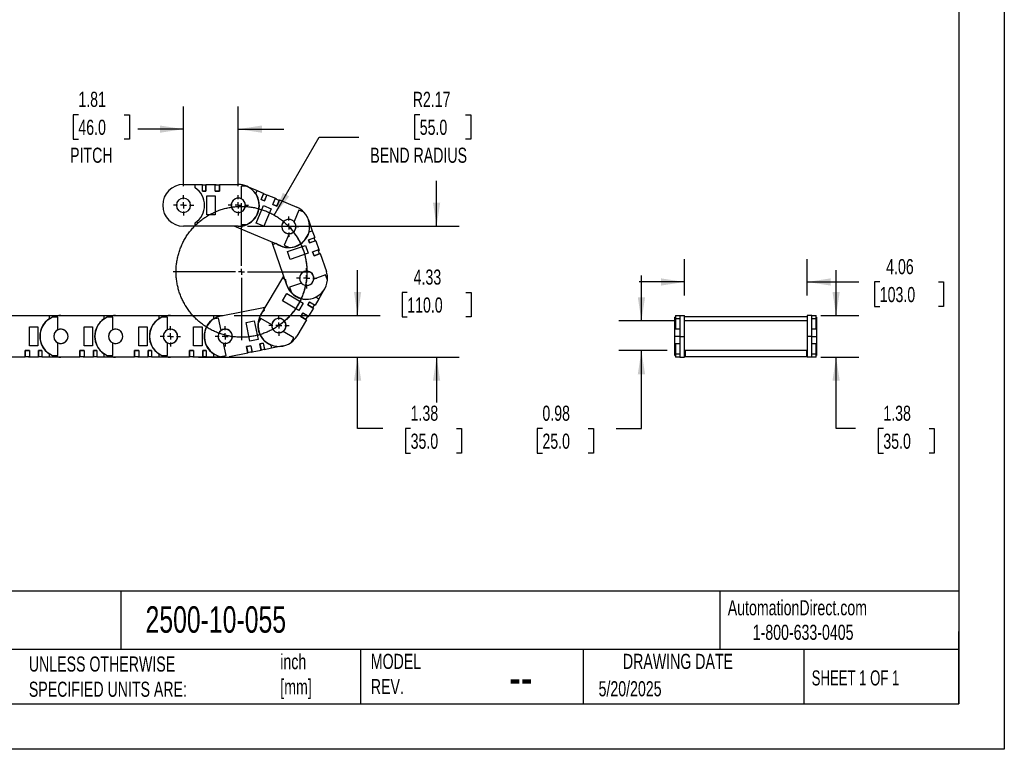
# Model space of a CAD drawing. Header units: inches. Extents: x 0 to 66, y 0 to 51.
# Tile 2 of 6: x 33.4 to 66, y 0 to 24.1. Entities that reach past the tile are written whole.
import ezdxf

# ---------------------------------------------------------------- set-up
doc = ezdxf.new("R2010")
doc.units = ezdxf.units.IN
doc.header["$LTSCALE"] = 6
doc.header["$MEASUREMENT"] = 0
doc.linetypes.add('CENTERX2', pattern=[0.8, 0.5, -0.1, 0.1, -0.1])
doc.layers.add('CENTER', color=40, linetype='CENTERX2')
doc.layers.add('DIMENSIONS', color=140, linetype='Continuous', lineweight=25)
doc.layers.add('TEXT', color=140, linetype='Continuous', lineweight=25)
doc.styles.add('SLDTEXTSTYLE0', font='TXT', dxfattribs={"width": 0.7})
doc.styles.add('SLDTEXTSTYLE1', font='TXT', dxfattribs={"width": 0.65})
doc.dimstyles.new('SLDDIMSTYLE0', dxfattribs={"dimtxt": 0.509766, "dimasz": 0.78, "dimexe": 0, "dimexo": 0.0625, "dimgap": 0.127441, "dimtad": 0, "dimtih": 1, "dimtoh": 1, "dimrnd": 1e-09, "dimzin": 12, "dimdsep": 46, "dimtxsty": 'SLDTEXTSTYLE0', "dimsah": 1, "dimcen": 0, "dimadec": 0, "dimazin": 3, "dimtfac": 1, "dimtofl": 0, "dimtmove": 0, "dimatfit": 3, "dimfxl": 0, "dimfrac": 2, "dimtolj": 1, "dimtzin": 12, "dimarcsym": 0})
doc.dimstyles.new('SLDDIMSTYLE1', dxfattribs={"dimtxt": 0.509766, "dimasz": 0.78, "dimexe": 0, "dimexo": 0.0625, "dimgap": 0.127441, "dimtad": 0, "dimtih": 1, "dimtoh": 1, "dimrnd": 1e-09, "dimzin": 12, "dimdsep": 46, "dimtxsty": 'SLDTEXTSTYLE0', "dimsah": 1, "dimcen": 0.09, "dimadec": 0, "dimazin": 3, "dimtfac": 1, "dimtmove": 0, "dimatfit": 0, "dimfxl": 0, "dimfrac": 2, "dimtolj": 1, "dimtzin": 12, "dimarcsym": 0})
doc.dimstyles.new('SLDDIMSTYLE2', dxfattribs={"dimtxt": 0.509766, "dimasz": 0.78, "dimexe": 0, "dimexo": 0.0625, "dimgap": 0.127441, "dimtad": 0, "dimtih": 1, "dimtoh": 1, "dimrnd": 1e-09, "dimdsep": 46, "dimtxsty": 'SLDTEXTSTYLE0', "dimsah": 1, "dimcen": 0.09, "dimadec": 0, "dimazin": 2, "dimtfac": 1, "dimtmove": 0, "dimatfit": 0, "dimfxl": 0, "dimfrac": 2, "dimtolj": 1, "dimtzin": 12, "dimarcsym": 0})

# ---------------------------------------------------------------- blocks, each defined once
blk = doc.blocks.new('SW_BROKEN_VIEW_0')
at = {"color": 0}
for points, knots in [([(42.85, 16.42), (42.801, 16.564), (42.741, 16.705), (42.671, 16.841), (42.592, 16.972), (42.504, 17.097), (42.407, 17.215), (42.302, 17.326), (42.19, 17.43), (42.071, 17.525), (41.945, 17.612), (41.813, 17.689), (41.676, 17.758), (41.535, 17.816), (41.39, 17.864), (41.242, 17.902), (41.092, 17.929), (40.94, 17.946), (40.787, 17.952), (40.634, 17.947), (40.482, 17.931), (40.332, 17.905), (40.183, 17.868), (40.038, 17.821), (39.896, 17.764), (39.759, 17.696), (39.627, 17.62), (39.5, 17.534), (39.38, 17.439), (39.267, 17.336), (39.162, 17.226), (39.064, 17.108), (38.975, 16.984), (38.895, 16.853), (38.825, 16.718), (38.764, 16.578), (38.713, 16.434), (38.673, 16.286), (38.643, 16.136), (38.623, 15.985), (38.615, 15.832), (38.617, 15.679), (38.63, 15.527), (38.654, 15.376), (38.688, 15.227), (38.733, 15.081), (38.787, 14.938), (38.852, 14.8), (38.927, 14.666), (39.01, 14.538), (39.103, 14.417), (39.204, 14.302), (39.312, 14.194), (39.428, 14.095), (39.551, 14.004), (39.68, 13.921), (39.814, 13.848), (39.953, 13.785), (40.096, 13.732), (40.243, 13.689), (40.392, 13.656), (40.544, 13.634), (40.696, 13.623), (40.849, 13.622), (41.001, 13.633), (41.153, 13.654), (41.302, 13.685), (41.449, 13.727), (41.593, 13.78), (41.732, 13.842), (41.867, 13.914), (41.996, 13.996), (42.12, 14.086), (42.236, 14.185), (42.346, 14.291), (42.447, 14.406), (42.541, 14.527), (42.625, 14.654), (42.7, 14.787), (42.766, 14.925), (42.822, 15.067), (42.868, 15.213), (42.903, 15.362), (42.928, 15.513), (42.942, 15.665), (42.945, 15.818), (42.937, 15.97), (42.919, 16.122), (42.89, 16.272), (42.85, 16.42), (42.864, 16.371), (42.85, 16.42)], [0, 0, 0, 0, 0.0112354, 0.0224713, 0.0337073, 0.0449432, 0.0561792, 0.0674152, 0.0786511, 0.0898871, 0.1011231, 0.112359, 0.123595, 0.1348309, 0.1460669, 0.1573028, 0.1685389, 0.1797747, 0.1910107, 0.2022467, 0.2134826, 0.2247186, 0.2359546, 0.2471905, 0.2584265, 0.2696625, 0.2808984, 0.2921344, 0.3033704, 0.3146063, 0.3258423, 0.3370783, 0.3483142, 0.3595502, 0.3707861, 0.3820221, 0.3932581, 0.404494, 0.41573, 0.4269659, 0.4382019, 0.4494379, 0.4606738, 0.4719098, 0.4831458, 0.4943817, 0.5056177, 0.5168537, 0.5280896, 0.5393256, 0.5505615, 0.5617975, 0.5730334, 0.5842694, 0.5955054, 0.6067413, 0.6179773, 0.6292133, 0.6404492, 0.6516852, 0.6629211, 0.6741571, 0.6853931, 0.696629, 0.707865, 0.719101, 0.7303369, 0.7415729, 0.7528088, 0.7640448, 0.7752807, 0.7865167, 0.7977527, 0.8089887, 0.8202246, 0.8314606, 0.8426965, 0.8539325, 0.8651685, 0.8764044, 0.8876404, 0.8988763, 0.9101123, 0.9213483, 0.9325842, 0.9438202, 0.9550561, 0.9662921, 0.9775281, 0.988764, 1, 1, 1, 1]), ([(42.344, 17.283), (42.448, 17.167), (42.543, 17.044), (42.629, 16.914), (42.705, 16.778), (42.771, 16.637), (42.827, 16.492), (42.872, 16.343), (42.907, 16.191), (42.93, 16.037), (42.943, 15.882), (42.944, 15.727), (42.934, 15.571), (42.913, 15.417), (42.881, 15.265), (42.838, 15.115), (42.785, 14.969), (42.721, 14.827), (42.647, 14.69), (42.563, 14.559), (42.47, 14.434), (42.369, 14.316), (42.259, 14.205), (42.141, 14.103), (42.017, 14.01), (42.059, 14.04), (42.017, 14.01)], [0, 0, 0, 0, 0.041668, 0.083335, 0.125001, 0.166668, 0.208334, 0.250001, 0.291668, 0.333334, 0.375001, 0.416667, 0.458334, 0.500001, 0.541667, 0.583334, 0.625, 0.666667, 0.708334, 0.75, 0.791667, 0.833334, 0.875, 0.916667, 0.958333, 1, 1, 1, 1])]:
    blk.add_open_spline(points, degree=3, knots=knots, dxfattribs=at)
blk = doc.blocks.new('_D')
at = {"layer": 'DIMENSIONS'}
for p, q in [((46.673, 20.979), (46.501, 20.979)), ((46.501, 20.979), (46.501, 20.169)), ((48.187, 20.979), (48.359, 20.979)), ((48.359, 20.979), (48.359, 20.169)), ((41.862, 17.662), (43.35, 20.239)), ((43.35, 20.239), (44.663, 20.239)), ((46.501, 20.169), (46.673, 20.169)), ((48.359, 20.169), (48.187, 20.169))]:
    blk.add_line(p, q, dxfattribs=at)
blk.add_solid([(41.862, 17.662), (42.356, 18.277), (42.148, 18.397)], dxfattribs=at)
at = {"layer": 'DIMENSIONS', "char_height": 0.5, "attachment_point": 1, "style": 'SLDTEXTSTYLE0'}
for s, insert in [('R2.17', (46.441, 21.738)), ('55.0', (46.673, 20.814)), ('BEND RADIUS', (45.038, 19.89))]:
    blk.add_mtext(s, dxfattribs=dict(at, insert=insert))
blk = doc.blocks.new('_D_1')
at = {"layer": 'DIMENSIONS'}
for p, q in [((38.863, 18.62), (38.863, 21.253)), ((40.674, 18.621), (40.674, 21.253)), ((35.386, 20.979), (35.215, 20.979)), ((35.215, 20.979), (35.215, 20.169)), ((36.901, 20.979), (37.072, 20.979)), ((37.072, 20.979), (37.072, 20.169)), ((38.863, 20.503), (37.357, 20.503)), ((40.674, 20.503), (42.174, 20.503)), ((35.215, 20.169), (35.386, 20.169)), ((37.072, 20.169), (36.901, 20.169))]:
    blk.add_line(p, q, dxfattribs=at)
for points in [[(38.863, 20.503), (38.083, 20.623), (38.083, 20.383)], [(40.674, 20.503), (41.454, 20.383), (41.454, 20.623)]]:
    blk.add_solid(points, dxfattribs=at)
at = {"layer": 'DIMENSIONS', "char_height": 0.5, "attachment_point": 1, "style": 'SLDTEXTSTYLE0'}
for s, insert in [('1.81', (35.386, 21.738)), ('46.0', (35.386, 20.814)), ('PITCH', (35.113, 19.89))]:
    blk.add_mtext(s, dxfattribs=dict(at, insert=insert))
blk = doc.blocks.new('_D_2')
at = {"layer": 'DIMENSIONS'}
for p, q in [((47.23, 17.295), (47.23, 18.795)), ((40.974, 17.295), (47.98, 17.295)), ((46.26, 15.103), (46.089, 15.103)), ((46.089, 15.103), (46.089, 14.293)), ((48.199, 15.103), (48.37, 15.103)), ((48.37, 15.103), (48.37, 14.293)), ((46.089, 14.293), (46.26, 14.293)), ((48.37, 14.293), (48.199, 14.293)), ((39.356, 12.964), (47.98, 12.964)), ((47.23, 12.964), (47.23, 11.464))]:
    blk.add_line(p, q, dxfattribs=at)
for points in [[(47.23, 17.295), (47.35, 18.075), (47.11, 18.075)], [(47.23, 12.964), (47.11, 12.184), (47.35, 12.184)]]:
    blk.add_solid(points, dxfattribs=at)
at = {"layer": 'DIMENSIONS', "char_height": 0.5, "attachment_point": 1, "style": 'SLDTEXTSTYLE0'}
for s, insert in [('4.33', (46.472, 15.862)), ('110.0', (46.26, 14.938))]:
    blk.add_mtext(s, dxfattribs=dict(at, insert=insert))
blk = doc.blocks.new('_D_3')
at = {"layer": 'DIMENSIONS'}
for p, q in [((44.618, 14.342), (44.618, 15.842)), ((40.541, 14.342), (45.368, 14.342)), ((39.356, 12.964), (45.368, 12.964)), ((44.618, 10.602), (44.618, 12.964)), ((45.453, 10.602), (44.618, 10.602)), ((46.372, 10.602), (46.201, 10.602)), ((46.201, 10.602), (46.201, 9.792)), ((47.887, 10.602), (48.058, 10.602)), ((48.058, 10.602), (48.058, 9.792)), ((46.201, 9.792), (46.372, 9.792)), ((48.058, 9.792), (47.887, 9.792))]:
    blk.add_line(p, q, dxfattribs=at)
for points in [[(44.618, 14.342), (44.738, 15.122), (44.498, 15.122)], [(44.618, 12.964), (44.498, 12.184), (44.738, 12.184)]]:
    blk.add_solid(points, dxfattribs=at)
at = {"layer": 'DIMENSIONS', "char_height": 0.5, "attachment_point": 1, "style": 'SLDTEXTSTYLE0'}
for s, insert in [('1.38', (46.372, 11.361)), ('35.0', (46.372, 10.437))]:
    blk.add_mtext(s, dxfattribs=dict(at, insert=insert))
blk = doc.blocks.new('SW_CENTERMARKSYMBOL_0')
at = {"layer": 'CENTER', "color": 0}
for p, q in [((0, 0.2), (0, 0.336)), ((-0.2, 0), (-0.336, 0)), ((0, 0), (-0.1, 0)), ((0, 0), (0, 0.1)), ((0, 0), (0, -0.1)), ((0, 0), (0.1, 0)), ((0.2, 0), (0.336, 0)), ((0, -0.2), (0, -0.336))]:
    blk.add_line(p, q, dxfattribs=at)
blk = doc.blocks.new('SW_CENTERMARKSYMBOL_1')
at = {"layer": 'CENTER', "color": 0}
for p, q in [((0, 0.2), (0, 0.337)), ((-0.2, 0), (-0.337, 0)), ((0, 0), (-0.1, 0)), ((0, 0), (0, 0.1)), ((0, 0), (0, -0.1)), ((0, 0), (0.1, 0)), ((0.2, 0), (0.337, 0)), ((0, -0.2), (0, -0.337))]:
    blk.add_line(p, q, dxfattribs=at)
blk = doc.blocks.new('SW_CENTERMARKSYMBOL_2')
at = {"layer": 'CENTER', "color": 0}
for p, q in [((0, 0.2), (0, 0.336)), ((-0.2, 0), (-0.336, 0)), ((0, 0), (-0.1, 0)), ((0, 0), (0, 0.1)), ((0, 0), (0, -0.1)), ((0, 0), (0.1, 0)), ((0.2, 0), (0.336, 0)), ((0, -0.2), (0, -0.336))]:
    blk.add_line(p, q, dxfattribs=at)
blk = doc.blocks.new('SW_CENTERMARKSYMBOL_3')
at = {"layer": 'CENTER', "color": 0}
for p, q in [((0, 0.2), (0, 0.337)), ((-0.2, 0), (-0.337, 0)), ((0, 0), (-0.1, 0)), ((0, 0), (0, 0.1)), ((0, 0), (0, -0.1)), ((0, 0), (0.1, 0)), ((0.2, 0), (0.337, 0)), ((0, -0.2), (0, -0.337))]:
    blk.add_line(p, q, dxfattribs=at)
blk = doc.blocks.new('SW_CENTERMARKSYMBOL_4')
at = {"layer": 'CENTER', "color": 0}
for p, q in [((0, 0.2), (0, 0.336)), ((-0.2, 0), (-0.336, 0)), ((0, 0), (-0.1, 0)), ((0, 0), (0, 0.1)), ((0, 0), (0, -0.1)), ((0, 0), (0.1, 0)), ((0.2, 0), (0.336, 0)), ((0, -0.2), (0, -0.336))]:
    blk.add_line(p, q, dxfattribs=at)
blk = doc.blocks.new('SW_CENTERMARKSYMBOL_5')
at = {"layer": 'CENTER', "color": 0}
for p, q in [((0, 0.2), (0, 0.336)), ((-0.2, 0), (-0.336, 0)), ((0, 0), (-0.1, 0)), ((0, 0), (0, 0.1)), ((0, 0), (0, -0.1)), ((0, 0), (0.1, 0)), ((0.2, 0), (0.336, 0)), ((0, -0.2), (0, -0.336))]:
    blk.add_line(p, q, dxfattribs=at)
blk = doc.blocks.new('SW_CENTERMARKSYMBOL_6')
at = {"layer": 'CENTER', "color": 0}
for p, q in [((0, 0.2), (0, 0.336)), ((-0.2, 0), (-0.336, 0)), ((0, 0), (-0.1, 0)), ((0, 0), (0, 0.1)), ((0, 0), (0, -0.1)), ((0, 0), (0.1, 0)), ((0.2, 0), (0.336, 0)), ((0, -0.2), (0, -0.336))]:
    blk.add_line(p, q, dxfattribs=at)
blk = doc.blocks.new('SW_CENTERMARKSYMBOL_7')
at = {"layer": 'CENTER', "color": 0}
for p, q in [((0, 0.2), (0, 2.265)), ((-0.2, 0), (-2.265, 0)), ((0, 0), (-0.1, 0)), ((0, 0), (0, 0.1)), ((0, 0), (0, -0.1)), ((0, 0), (0.1, 0)), ((0.2, 0), (2.265, 0)), ((0, -0.2), (0, -2.265))]:
    blk.add_line(p, q, dxfattribs=at)
blk = doc.blocks.new('_D_5')
at = {"layer": 'DIMENSIONS'}
for p, q in [((54.003, 14.165), (54.003, 15.665)), ((55.126, 14.165), (53.253, 14.165)), ((54.85, 13.181), (53.253, 13.181)), ((54.003, 10.602), (54.003, 13.181)), ((50.729, 10.602), (50.558, 10.602)), ((50.558, 10.602), (50.558, 9.792)), ((52.244, 10.602), (52.415, 10.602)), ((52.415, 10.602), (52.415, 9.792)), ((53.163, 10.602), (54.003, 10.602)), ((50.558, 9.792), (50.729, 9.792)), ((52.415, 9.792), (52.244, 9.792))]:
    blk.add_line(p, q, dxfattribs=at)
for points in [[(54.003, 14.165), (54.123, 14.945), (53.883, 14.945)], [(54.003, 13.181), (53.883, 12.401), (54.123, 12.401)]]:
    blk.add_solid(points, dxfattribs=at)
at = {"layer": 'DIMENSIONS', "char_height": 0.5, "attachment_point": 1, "style": 'SLDTEXTSTYLE0'}
for s, insert in [('0.98', (50.729, 11.361)), ('25.0', (50.729, 10.437))]:
    blk.add_mtext(s, dxfattribs=dict(at, insert=insert))
blk = doc.blocks.new('_D_6')
at = {"layer": 'DIMENSIONS'}
for p, q in [((55.426, 15.006), (55.426, 16.2)), ((59.481, 15.006), (59.481, 16.2)), ((55.426, 15.45), (53.926, 15.45)), ((59.481, 15.45), (61.192, 15.45)), ((61.882, 15.45), (61.711, 15.45)), ((61.711, 15.45), (61.711, 14.639)), ((63.821, 15.45), (63.992, 15.45)), ((63.992, 15.45), (63.992, 14.639)), ((61.711, 14.639), (61.882, 14.639)), ((63.992, 14.639), (63.821, 14.639))]:
    blk.add_line(p, q, dxfattribs=at)
for points in [[(55.426, 15.45), (54.646, 15.57), (54.646, 15.33)], [(59.481, 15.45), (60.261, 15.33), (60.261, 15.57)]]:
    blk.add_solid(points, dxfattribs=at)
at = {"layer": 'DIMENSIONS', "char_height": 0.5, "attachment_point": 1, "style": 'SLDTEXTSTYLE0'}
for s, insert in [('4.06', (62.094, 16.208)), ('103.0', (61.882, 15.284))]:
    blk.add_mtext(s, dxfattribs=dict(at, insert=insert))
blk = doc.blocks.new('_D_7')
at = {"layer": 'DIMENSIONS'}
for p, q in [((60.439, 14.342), (60.439, 15.842)), ((59.939, 14.342), (61.189, 14.342)), ((59.939, 12.964), (61.189, 12.964)), ((60.439, 10.602), (60.439, 12.964)), ((61.082, 10.602), (60.439, 10.602)), ((62.001, 10.602), (61.83, 10.602)), ((61.83, 10.602), (61.83, 9.792)), ((63.516, 10.602), (63.687, 10.602)), ((63.687, 10.602), (63.687, 9.792)), ((61.83, 9.792), (62.001, 9.792)), ((63.687, 9.792), (63.516, 9.792))]:
    blk.add_line(p, q, dxfattribs=at)
for points in [[(60.439, 14.342), (60.559, 15.122), (60.319, 15.122)], [(60.439, 12.964), (60.319, 12.184), (60.559, 12.184)]]:
    blk.add_solid(points, dxfattribs=at)
at = {"layer": 'DIMENSIONS', "char_height": 0.5, "attachment_point": 1, "style": 'SLDTEXTSTYLE0'}
for s, insert in [('1.38', (62.001, 11.361)), ('35.0', (62.001, 10.437))]:
    blk.add_mtext(s, dxfattribs=dict(at, insert=insert))

msp = doc.modelspace()

# ---------------------------------------------------------------- linework, layer by layer
at = {"color": 7, "linetype": 'Continuous'}
for p, q in [((66.001, 51.001), (66.001, 0.001)), ((66.001, 0.001), (0.001, 0.001))]:
    msp.add_line(p, q, dxfattribs=at)
for p, q in [((38.863, 18.673), (39.249, 18.673)), ((39.249, 18.564), (39.249, 18.673)), ((39.249, 18.673), (39.489, 18.673)), ((39.489, 18.457), (39.489, 18.673)), ((39.489, 18.457), (39.489, 18.653)), ((39.6, 18.653), (39.489, 18.653)), ((39.489, 18.653), (39.489, 18.653)), ((39.6, 18.673), (39.907, 18.673)), ((39.6, 18.673), (39.6, 18.457)), ((39.6, 18.457), (39.6, 18.653)), ((39.6, 18.653), (39.6, 18.653)), ((39.907, 18.673), (39.938, 18.673)), ((39.907, 18.457), (39.907, 18.673)), ((39.907, 18.457), (39.907, 18.653)), ((40.048, 18.653), (39.907, 18.653)), ((39.907, 18.653), (39.907, 18.653)), ((39.938, 18.653), (39.938, 18.673)), ((40.048, 18.673), (40.048, 18.457)), ((40.048, 18.673), (40.674, 18.673)), ((40.048, 18.457), (40.048, 18.653)), ((40.048, 18.653), (40.048, 18.653)), ((40.954, 18.614), (40.773, 18.614)), ((40.773, 18.614), (40.773, 18.199)), ((40.941, 18.619), (41.297, 18.47)), ((39.6, 18.457), (39.489, 18.457)), ((39.489, 18.457), (39.6, 18.457)), ((39.489, 18.457), (39.489, 18.457)), ((39.6, 18.457), (39.6, 18.457)), ((39.631, 18.299), (39.907, 18.299)), ((39.631, 17.669), (39.631, 18.299)), ((40.048, 18.457), (39.907, 18.457)), ((39.907, 18.457), (40.048, 18.457)), ((39.907, 18.457), (39.907, 18.457)), ((39.907, 18.299), (39.907, 17.669)), ((39.938, 18.457), (39.938, 18.457)), ((40.048, 18.457), (40.048, 18.457)), ((41.255, 18.37), (41.297, 18.47)), ((41.297, 18.47), (41.518, 18.377)), ((41.434, 18.178), (41.518, 18.377)), ((41.434, 18.178), (41.511, 18.359)), ((41.612, 18.316), (41.511, 18.359)), ((41.511, 18.359), (41.511, 18.359)), ((41.62, 18.335), (41.536, 18.135)), ((41.536, 18.135), (41.612, 18.316)), ((41.612, 18.316), (41.612, 18.316)), ((41.62, 18.335), (41.903, 18.216)), ((41.26, 17.397), (41.504, 17.978)), ((41.536, 18.135), (41.434, 18.178)), ((41.434, 18.178), (41.536, 18.135)), ((41.434, 18.178), (41.434, 18.178)), ((41.504, 17.978), (41.758, 17.871)), ((41.536, 18.135), (41.536, 18.135)), ((41.819, 18.016), (41.903, 18.216)), ((41.819, 18.016), (41.895, 18.198)), ((41.95, 17.961), (41.819, 18.016)), ((41.819, 18.016), (41.95, 17.961)), ((41.819, 18.016), (41.819, 18.016)), ((41.848, 18.004), (41.848, 18.004)), ((42.026, 18.143), (41.895, 18.198)), ((41.895, 18.198), (41.895, 18.198)), ((41.903, 18.216), (41.932, 18.204)), ((41.924, 18.185), (41.932, 18.204)), ((42.034, 18.161), (41.95, 17.961)), ((41.95, 17.961), (42.026, 18.143)), ((41.95, 17.961), (41.95, 17.961)), ((42.026, 18.143), (42.026, 18.143)), ((42.034, 18.161), (42.611, 17.919)), ((39.907, 17.669), (39.631, 17.669)), ((40.773, 17.769), (40.773, 17.354)), ((41.758, 17.871), (41.515, 17.29)), ((42.679, 17.826), (42.518, 17.444)), ((42.845, 17.756), (42.679, 17.826)), ((39.249, 17.295), (38.863, 17.295)), ((39.249, 17.295), (39.249, 17.404)), ((40.674, 17.295), (39.249, 17.295)), ((40.764, 17.2), (40.536, 17.295)), ((40.764, 17.2), (40.806, 17.3)), ((40.773, 17.354), (40.954, 17.354)), ((41.515, 17.29), (41.26, 17.397)), ((42.996, 17.508), (43.121, 17.143)), ((42.078, 16.648), (40.764, 17.2)), ((42.352, 17.047), (42.191, 16.664)), ((43.019, 17.108), (43.121, 17.143)), ((43.121, 17.143), (43.2, 16.916)), ((41.819, 16.694), (41.793, 16.767)), ((41.819, 16.694), (41.921, 16.73)), ((42.283, 15.347), (41.819, 16.694)), ((42.191, 16.664), (42.358, 16.595)), ((42.297, 16.455), (42.892, 16.66)), ((42.892, 16.66), (42.982, 16.4)), ((42.995, 16.845), (43.2, 16.916)), ((42.995, 16.845), (43.181, 16.91)), ((43.031, 16.741), (42.995, 16.845)), ((42.995, 16.845), (43.031, 16.741)), ((42.995, 16.845), (42.995, 16.845)), ((43.236, 16.812), (43.031, 16.741)), ((43.031, 16.741), (43.217, 16.805)), ((43.031, 16.741), (43.031, 16.741)), ((43.217, 16.805), (43.181, 16.91)), ((43.181, 16.91), (43.181, 16.91)), ((43.217, 16.805), (43.217, 16.805)), ((43.236, 16.812), (43.336, 16.521)), ((42.386, 16.194), (42.297, 16.455)), ((42.982, 16.4), (42.386, 16.194)), ((43.131, 16.451), (43.336, 16.521)), ((43.131, 16.451), (43.317, 16.515)), ((43.177, 16.317), (43.131, 16.451)), ((43.131, 16.451), (43.177, 16.317)), ((43.131, 16.451), (43.131, 16.451)), ((43.141, 16.421), (43.141, 16.421)), ((43.382, 16.387), (43.177, 16.317)), ((43.177, 16.317), (43.363, 16.381)), ((43.177, 16.317), (43.177, 16.317)), ((43.363, 16.381), (43.317, 16.515)), ((43.317, 16.515), (43.317, 16.515)), ((43.327, 16.485), (43.346, 16.492)), ((43.336, 16.521), (43.346, 16.492)), ((43.363, 16.381), (43.363, 16.381)), ((43.382, 16.387), (43.586, 15.796)), ((42.145, 15.587), (42.18, 15.647)), ((43.562, 15.683), (43.17, 15.548)), ((43.621, 15.512), (43.562, 15.683)), ((41.423, 14.359), (42.145, 15.587)), ((42.145, 15.587), (42.239, 15.532)), ((42.763, 15.408), (42.371, 15.273)), ((42.134, 14.831), (42.274, 15.069)), ((42.274, 15.069), (42.817, 14.75)), ((42.371, 15.273), (42.43, 15.102)), ((43.528, 15.222), (43.333, 14.89)), ((42.677, 14.512), (42.134, 14.831)), ((42.817, 14.75), (42.677, 14.512)), ((42.969, 14.697), (43.025, 14.792)), ((43.025, 14.792), (42.969, 14.697)), ((43.155, 14.587), (42.969, 14.697)), ((42.969, 14.697), (43.139, 14.597)), ((42.969, 14.697), (42.969, 14.697)), ((43.025, 14.792), (43.211, 14.682)), ((43.025, 14.792), (43.194, 14.692)), ((43.025, 14.792), (43.025, 14.792)), ((43.139, 14.597), (43.194, 14.692)), ((43.194, 14.692), (43.194, 14.692)), ((43.333, 14.89), (43.211, 14.682)), ((43.239, 14.945), (43.333, 14.89)), ((32.997, 14.342), (34.422, 14.342)), ((34.422, 14.342), (34.422, 14.234)), ((34.422, 14.342), (34.808, 14.342)), ((34.808, 14.342), (36.233, 14.342)), ((36.233, 14.342), (36.233, 14.234)), ((36.233, 14.342), (36.619, 14.342)), ((36.619, 14.342), (38.045, 14.342)), ((38.045, 14.342), (38.045, 14.234)), ((38.045, 14.342), (38.43, 14.342)), ((38.43, 14.342), (39.856, 14.342)), ((39.856, 14.342), (39.856, 14.234)), ((39.856, 14.342), (40.173, 14.342)), ((40.106, 14.329), (41.503, 14.609)), ((41.503, 14.609), (41.579, 14.624)), ((41.503, 14.609), (41.525, 14.503)), ((42.741, 14.31), (42.813, 14.432)), ((42.813, 14.432), (42.741, 14.31)), ((42.797, 14.405), (42.797, 14.405)), ((42.813, 14.432), (43, 14.323)), ((42.813, 14.432), (42.983, 14.333)), ((42.813, 14.432), (42.813, 14.432)), ((42.911, 14.21), (42.983, 14.333)), ((42.983, 14.333), (42.983, 14.333)), ((43.155, 14.587), (43, 14.323)), ((43.138, 14.597), (43.139, 14.597)), ((55.127, 14.342), (55.127, 14.234)), ((55.127, 14.342), (55.269, 14.342)), ((55.269, 14.342), (55.426, 14.342)), ((55.269, 14.342), (55.269, 13.653)), ((55.426, 13.653), (55.426, 14.342)), ((59.639, 14.342), (59.481, 14.342)), ((59.481, 14.342), (59.481, 13.653)), ((59.639, 13.653), (59.639, 14.342)), ((59.639, 14.342), (59.78, 14.342)), ((59.78, 14.234), (59.78, 14.342)), ((34.71, 14.283), (34.529, 14.283)), ((34.71, 13.869), (34.71, 14.283)), ((36.521, 14.283), (36.34, 14.283)), ((36.521, 13.869), (36.521, 14.283)), ((38.332, 14.283), (38.151, 14.283)), ((38.332, 13.869), (38.332, 14.283)), ((40.021, 14.252), (39.844, 14.216)), ((40.103, 13.845), (40.021, 14.252)), ((40.932, 14.113), (41.202, 14.167)), ((41.056, 13.496), (40.932, 14.113)), ((41.202, 14.167), (41.326, 13.55)), ((41.424, 14.244), (41.333, 14.088)), ((41.782, 14.034), (41.424, 14.244)), ((42.928, 14.2), (42.611, 13.661)), ((42.928, 14.2), (42.741, 14.31)), ((42.741, 14.31), (42.911, 14.21)), ((42.741, 14.31), (42.741, 14.31)), ((42.911, 14.21), (42.911, 14.21)), ((42.967, 14.305), (42.984, 14.295)), ((43, 14.323), (42.984, 14.295)), ((55.127, 14.283), (55.111, 14.283)), ((55.111, 13.89), (55.111, 14.283)), ((55.127, 14.234), (55.127, 13.89)), ((55.269, 14.234), (55.127, 14.234)), ((59.481, 14.299), (55.426, 14.299)), ((59.481, 14.165), (55.426, 14.165)), ((59.481, 14.299), (59.481, 14.165)), ((59.78, 14.234), (59.639, 14.234)), ((59.796, 14.283), (59.78, 14.283)), ((59.78, 13.89), (59.78, 14.234)), ((59.796, 14.283), (59.796, 13.89)), ((33.765, 13.338), (33.765, 13.968)), ((33.765, 13.968), (34.041, 13.968)), ((34.041, 13.968), (34.041, 13.338)), ((35.576, 13.338), (35.576, 13.968)), ((35.576, 13.968), (35.852, 13.968)), ((35.852, 13.968), (35.852, 13.338)), ((37.387, 13.338), (37.387, 13.968)), ((37.387, 13.968), (37.663, 13.968)), ((37.663, 13.968), (37.663, 13.338)), ((39.198, 13.338), (39.198, 13.968)), ((39.198, 13.968), (39.474, 13.968)), ((39.474, 13.968), (39.474, 13.338)), ((42.51, 13.606), (42.153, 13.816)), ((55.269, 13.89), (55.111, 13.89)), ((55.111, 13.653), (55.111, 13.89)), ((59.796, 13.89), (59.639, 13.89)), ((59.796, 13.89), (59.796, 13.653)), ((34.71, 13.024), (34.71, 13.438)), ((36.521, 13.024), (36.521, 13.438)), ((38.332, 13.024), (38.332, 13.438)), ((40.269, 13.016), (40.187, 13.423)), ((41.326, 13.55), (41.056, 13.496)), ((41.388, 13.402), (41.496, 13.423)), ((41.496, 13.423), (41.388, 13.402)), ((41.431, 13.189), (41.388, 13.402)), ((41.388, 13.402), (41.427, 13.209)), ((41.388, 13.402), (41.388, 13.402)), ((41.496, 13.423), (41.539, 13.211)), ((41.496, 13.423), (41.535, 13.23)), ((41.496, 13.423), (41.496, 13.423)), ((41.753, 13.365), (41.774, 13.258)), ((42.419, 13.45), (42.51, 13.606)), ((55.269, 13.653), (55.111, 13.653)), ((55.111, 13.417), (55.111, 13.653)), ((55.111, 13.417), (55.269, 13.417)), ((55.111, 13.024), (55.111, 13.417)), ((55.127, 13.417), (55.127, 13.073)), ((55.269, 13.653), (55.426, 13.653)), ((55.269, 13.653), (55.269, 12.964)), ((55.426, 12.964), (55.426, 13.653)), ((59.639, 13.653), (59.481, 13.653)), ((59.481, 13.653), (59.481, 12.964)), ((59.639, 12.964), (59.639, 13.653)), ((59.639, 13.653), (59.796, 13.653)), ((59.639, 13.417), (59.796, 13.417)), ((59.78, 13.073), (59.78, 13.417)), ((59.796, 13.653), (59.796, 13.417)), ((59.796, 13.417), (59.796, 13.024)), ((33.623, 13.181), (33.765, 13.181)), ((33.623, 12.964), (33.623, 13.181)), ((33.623, 13.181), (33.623, 12.984)), ((33.765, 13.181), (33.623, 13.181)), ((33.623, 13.181), (33.623, 13.181)), ((33.733, 13.181), (33.733, 13.181)), ((34.041, 13.338), (33.765, 13.338)), ((33.765, 13.181), (33.765, 12.964)), ((33.765, 13.181), (33.765, 12.984)), ((33.765, 13.181), (33.765, 13.181)), ((34.072, 13.181), (34.182, 13.181)), ((34.072, 12.964), (34.072, 13.181)), ((34.072, 13.181), (34.072, 12.984)), ((34.182, 13.181), (34.072, 13.181)), ((34.072, 13.181), (34.072, 13.181)), ((34.182, 13.181), (34.182, 12.964)), ((34.182, 13.181), (34.182, 12.984)), ((34.182, 13.181), (34.182, 13.181)), ((34.422, 13.073), (34.422, 12.964)), ((34.529, 13.024), (34.71, 13.024)), ((35.434, 13.181), (35.576, 13.181)), ((35.434, 12.964), (35.434, 13.181)), ((35.434, 13.181), (35.434, 12.984)), ((35.576, 13.181), (35.434, 13.181)), ((35.434, 13.181), (35.434, 13.181)), ((35.545, 13.181), (35.545, 13.181)), ((35.852, 13.338), (35.576, 13.338)), ((35.576, 13.181), (35.576, 12.964)), ((35.576, 13.181), (35.576, 12.984)), ((35.576, 13.181), (35.576, 13.181)), ((35.883, 13.181), (35.993, 13.181)), ((35.883, 12.964), (35.883, 13.181)), ((35.883, 13.181), (35.883, 12.984)), ((35.993, 13.181), (35.883, 13.181)), ((35.883, 13.181), (35.883, 13.181)), ((35.993, 13.181), (35.993, 12.964)), ((35.993, 13.181), (35.993, 12.984)), ((35.993, 13.181), (35.993, 13.181)), ((36.233, 13.073), (36.233, 12.964)), ((36.34, 13.024), (36.521, 13.024)), ((37.245, 13.181), (37.387, 13.181)), ((37.245, 12.964), (37.245, 13.181)), ((37.245, 13.181), (37.245, 12.984)), ((37.387, 13.181), (37.245, 13.181)), ((37.245, 13.181), (37.245, 13.181)), ((37.356, 13.181), (37.356, 13.181)), ((37.663, 13.338), (37.387, 13.338)), ((37.387, 13.181), (37.387, 12.964)), ((37.387, 13.181), (37.387, 12.984)), ((37.387, 13.181), (37.387, 13.181)), ((37.694, 13.181), (37.804, 13.181)), ((37.694, 12.964), (37.694, 13.181)), ((37.694, 13.181), (37.694, 12.984)), ((37.804, 13.181), (37.694, 13.181)), ((37.694, 13.181), (37.694, 13.181)), ((37.804, 13.181), (37.804, 12.964)), ((37.804, 13.181), (37.804, 12.984)), ((37.804, 13.181), (37.804, 13.181)), ((38.045, 13.073), (38.045, 12.964)), ((38.151, 13.024), (38.332, 13.024)), ((39.056, 13.181), (39.198, 13.181)), ((39.056, 12.964), (39.056, 13.181)), ((39.056, 13.181), (39.056, 12.984)), ((39.198, 13.181), (39.056, 13.181)), ((39.056, 13.181), (39.056, 13.181)), ((39.167, 13.181), (39.167, 13.181)), ((39.474, 13.338), (39.198, 13.338)), ((39.198, 13.181), (39.198, 12.964)), ((39.198, 13.181), (39.198, 12.984)), ((39.198, 13.181), (39.198, 13.181)), ((39.505, 13.181), (39.615, 13.181)), ((39.505, 12.964), (39.505, 13.181)), ((39.505, 13.181), (39.505, 12.984)), ((39.615, 13.181), (39.505, 13.181)), ((39.505, 13.181), (39.505, 13.181)), ((39.615, 13.181), (39.615, 12.964)), ((39.615, 13.181), (39.615, 12.984)), ((39.615, 13.181), (39.615, 13.181)), ((39.856, 13.073), (39.856, 12.964)), ((40.991, 13.101), (40.377, 12.978)), ((40.948, 13.313), (41.087, 13.341)), ((41.087, 13.341), (40.948, 13.313)), ((40.991, 13.101), (40.948, 13.313)), ((40.948, 13.313), (40.987, 13.12)), ((40.948, 13.313), (40.948, 13.313)), ((40.987, 13.12), (41.126, 13.148)), ((40.987, 13.12), (40.987, 13.12)), ((41.056, 13.335), (41.056, 13.335)), ((41.087, 13.341), (41.13, 13.129)), ((41.087, 13.341), (41.126, 13.148)), ((41.087, 13.341), (41.087, 13.341)), ((41.095, 13.142), (41.099, 13.123)), ((41.13, 13.129), (41.099, 13.123)), ((41.126, 13.148), (41.126, 13.148)), ((41.431, 13.189), (41.13, 13.129)), ((41.427, 13.209), (41.535, 13.23)), ((41.427, 13.209), (41.427, 13.209)), ((41.535, 13.23), (41.535, 13.23)), ((41.774, 13.258), (41.539, 13.211)), ((42.153, 13.334), (41.774, 13.258)), ((55.111, 13.024), (55.127, 13.024)), ((55.127, 13.073), (55.269, 13.073)), ((55.127, 13.073), (55.127, 12.964)), ((55.446, 13.181), (55.426, 13.181)), ((55.446, 13.181), (55.446, 12.984)), ((59.461, 13.181), (55.446, 13.181)), ((59.461, 13.181), (59.461, 12.984)), ((59.481, 13.181), (59.461, 13.181)), ((59.639, 13.073), (59.78, 13.073)), ((59.78, 12.964), (59.78, 13.073)), ((59.78, 13.024), (59.796, 13.024)), ((33.623, 12.964), (32.997, 12.964)), ((33.623, 12.984), (33.765, 12.984)), ((33.623, 12.984), (33.623, 12.984)), ((33.733, 12.984), (33.733, 12.964)), ((33.765, 12.964), (33.733, 12.964)), ((33.765, 12.984), (33.765, 12.984)), ((34.072, 12.964), (33.765, 12.964)), ((34.072, 12.984), (34.182, 12.984)), ((34.072, 12.984), (34.072, 12.984)), ((34.182, 12.984), (34.182, 12.984)), ((34.422, 12.964), (34.182, 12.964)), ((34.808, 12.964), (34.422, 12.964)), ((35.434, 12.964), (34.808, 12.964)), ((35.434, 12.984), (35.576, 12.984)), ((35.434, 12.984), (35.434, 12.984)), ((35.545, 12.984), (35.545, 12.964)), ((35.576, 12.964), (35.545, 12.964)), ((35.576, 12.984), (35.576, 12.984)), ((35.883, 12.964), (35.576, 12.964)), ((35.883, 12.984), (35.993, 12.984)), ((35.883, 12.984), (35.883, 12.984)), ((35.993, 12.984), (35.993, 12.984)), ((36.233, 12.964), (35.993, 12.964)), ((36.619, 12.964), (36.233, 12.964)), ((37.245, 12.964), (36.619, 12.964)), ((37.245, 12.984), (37.387, 12.984)), ((37.245, 12.984), (37.245, 12.984)), ((37.356, 12.984), (37.356, 12.964)), ((37.387, 12.964), (37.356, 12.964)), ((37.387, 12.984), (37.387, 12.984)), ((37.694, 12.964), (37.387, 12.964)), ((37.694, 12.984), (37.804, 12.984)), ((37.694, 12.984), (37.694, 12.984)), ((37.804, 12.984), (37.804, 12.984)), ((38.045, 12.964), (37.804, 12.964)), ((38.43, 12.964), (38.045, 12.964)), ((39.056, 12.964), (38.43, 12.964)), ((39.056, 12.984), (39.198, 12.984)), ((39.056, 12.984), (39.056, 12.984)), ((39.167, 12.984), (39.167, 12.964)), ((39.198, 12.964), (39.167, 12.964)), ((39.198, 12.984), (39.198, 12.984)), ((39.505, 12.964), (39.198, 12.964)), ((39.505, 12.984), (39.615, 12.984)), ((39.505, 12.984), (39.505, 12.984)), ((39.615, 12.984), (39.615, 12.984)), ((39.856, 12.964), (39.615, 12.964)), ((40.241, 12.964), (39.856, 12.964)), ((40.092, 12.981), (40.269, 13.016)), ((55.269, 12.964), (55.127, 12.964)), ((55.269, 12.964), (55.426, 12.964)), ((55.426, 12.984), (55.446, 12.984)), ((55.446, 12.984), (59.461, 12.984)), ((59.461, 12.984), (59.481, 12.984)), ((59.639, 12.964), (59.481, 12.964)), ((59.78, 12.964), (59.639, 12.964))]:
    msp.add_line(p, q)
for centre, radius, start, end in [((38.863, 17.984), 0.689, 90, 179.9999), ((38.863, 17.984), 0.697, 359.9999, 56.3807), ((40.674, 17.984), 0.689, 66.1047, 89.9998), ((40.674, 17.984), 0.689, 0, 66.1044), ((40.674, 17.984), 0.697, 337.2367, 33.6174), ((38.863, 17.984), 0.689, 180, 270), ((38.863, 17.984), 0.236, 360, 180), ((38.863, 17.984), 0.236, 180, 0), ((38.863, 17.984), 0.697, 303.6193, 0.0001), ((40.674, 17.984), 0.237, 65.4193, 180.0002), ((40.674, 17.984), 0.236, 157.2367, 337.2366), ((40.674, 17.984), 0.237, 179.9999, 294.5807), ((40.674, 17.984), 0.236, 337.2367, 157.2366), ((40.674, 17.984), 0.237, 0.0002, 65.4191), ((40.674, 17.984), 0.237, 294.5809, 359.9998), ((40.674, 17.984), 0.689, 293.8956, 360), ((42.344, 17.283), 0.689, 43.3412, 67.2366), ((40.674, 17.984), 0.697, 280.8561, 337.2365), ((42.344, 17.283), 0.689, 337.2364, 43.3413), ((40.674, 17.984), 0.689, 270, 293.8955), ((42.344, 17.283), 0.236, 109.0093, 289.0093), ((42.344, 17.283), 0.237, 157.2364, 271.8172), ((42.344, 17.283), 0.237, 42.6559, 157.2367), ((42.344, 17.283), 0.236, 289.0093, 109.0093), ((42.344, 17.283), 0.237, 337.2361, 42.6564), ((42.344, 17.283), 0.237, 271.8173, 337.2365), ((42.344, 17.283), 0.689, 271.1322, 337.2367), ((42.344, 17.283), 0.697, 289.0091, 345.39), ((42.344, 17.283), 0.697, 232.6286, 289.0093), ((42.344, 17.283), 0.689, 247.2368, 271.1321), ((42.934, 15.571), 0.236, 59.5695, 239.5697), ((42.934, 15.571), 0.237, 109.0096, 223.5895), ((42.934, 15.571), 0.236, 239.5695, 59.5697), ((42.934, 15.571), 0.237, 354.4287, 109.0092), ((42.934, 15.571), 0.689, 355.1138, 19.009), ((42.934, 15.571), 0.697, 183.1888, 239.5696), ((42.934, 15.571), 0.689, 199.009, 222.905), ((42.934, 15.571), 0.237, 223.5899, 289.0092), ((42.934, 15.571), 0.237, 289.0088, 354.429), ((42.934, 15.571), 0.689, 289.0091, 355.1139), ((42.934, 15.571), 0.689, 222.9047, 289.0093), ((42.934, 15.571), 0.697, 239.5696, 295.9502), ((34.808, 13.653), 0.689, 89.9999, 113.8956), ((36.619, 13.653), 0.689, 90, 113.8955), ((38.43, 13.653), 0.689, 90, 113.8955), ((40.241, 13.653), 0.689, 101.3421, 125.2378), ((42.017, 14.01), 0.697, 134.9614, 191.3422), ((42.017, 14.01), 0.689, 149.5696, 173.465), ((34.808, 13.653), 0.697, 123.6193, 180.0001), ((34.808, 13.653), 0.689, 113.8954, 180.0001), ((36.619, 13.653), 0.697, 123.6193, 180.0001), ((36.619, 13.653), 0.689, 113.8957, 179.9998), ((38.43, 13.653), 0.697, 123.6193, 180.0001), ((38.43, 13.653), 0.689, 113.8953, 180.0002), ((40.241, 13.653), 0.697, 123.6193, 180.0001), ((40.241, 13.653), 0.689, 125.2377, 191.3421), ((42.017, 14.01), 0.689, 173.4651, 239.5695), ((42.017, 14.01), 0.237, 174.15, 239.5694), ((42.017, 14.01), 0.236, 11.3421, 191.3423), ((42.017, 14.01), 0.237, 59.5696, 174.1502), ((42.017, 14.01), 0.236, 191.3421, 11.3423), ((42.017, 14.01), 0.237, 304.9889, 59.5694), ((34.808, 13.653), 0.236, 360, 180), ((34.808, 13.653), 0.237, 114.5806, 179.9998), ((34.808, 13.653), 0.237, 0, 114.5806), ((36.619, 13.653), 0.236, 360, 180), ((36.619, 13.653), 0.237, 114.5809, 179.9998), ((36.619, 13.653), 0.237, 359.9999, 114.5807), ((38.43, 13.653), 0.236, 360, 180), ((38.43, 13.653), 0.237, 114.5809, 179.9998), ((38.43, 13.653), 0.237, 359.9999, 114.5807), ((40.241, 13.653), 0.236, 0.0001, 179.9999), ((40.241, 13.653), 0.237, 125.9232, 191.3416), ((40.241, 13.653), 0.237, 11.3423, 125.9227), ((40.241, 13.653), 0.237, 256.7617, 11.3419), ((42.017, 14.01), 0.697, 191.3423, 247.7228), ((42.017, 14.01), 0.237, 239.5695, 304.989), ((34.808, 13.653), 0.697, 179.9999, 236.3807), ((34.808, 13.653), 0.689, 179.9999, 246.1046), ((34.808, 13.653), 0.236, 180, 0), ((34.808, 13.653), 0.237, 180.0002, 245.4194), ((34.808, 13.653), 0.237, 245.4194, 0), ((36.619, 13.653), 0.697, 179.9999, 236.3807), ((36.619, 13.653), 0.689, 180.0002, 246.1043), ((36.619, 13.653), 0.236, 180, 0), ((36.619, 13.653), 0.237, 180.0002, 245.4191), ((36.619, 13.653), 0.237, 245.4193, 0.0002), ((38.43, 13.653), 0.697, 179.9999, 236.3807), ((38.43, 13.653), 0.689, 179.9998, 246.1047), ((38.43, 13.653), 0.236, 180, 0), ((38.43, 13.653), 0.237, 180.0002, 245.4191), ((38.43, 13.653), 0.237, 245.4193, 0.0002), ((40.241, 13.653), 0.697, 179.9999, 236.3807), ((40.241, 13.653), 0.689, 191.3423, 257.4465), ((40.241, 13.653), 0.236, 180.0001, 359.9999), ((40.241, 13.653), 0.237, 191.3422, 256.7614), ((42.017, 14.01), 0.689, 239.5695, 305.6741), ((42.017, 14.01), 0.689, 305.6739, 329.5695), ((34.808, 13.653), 0.689, 246.1046, 269.9999), ((36.619, 13.653), 0.689, 246.1047, 269.9998), ((38.43, 13.653), 0.689, 246.1047, 269.9998), ((40.241, 13.653), 0.689, 257.4467, 281.3422)]:
    msp.add_arc(centre, radius, start, end)
at = {"layer": 'TEXT'}
for p, q in [((64.5, 49.5), (64.5, 1.5)), ((64.5, 5.227), (1.5, 5.227)), ((36.793, 5.227), (36.793, 3.3)), ((56.593, 5.227), (56.593, 3.3)), ((64.5, 1.5), (64.5, 3.9)), ((64.5, 3.3), (1.5, 3.3)), ((44.717, 3.3), (44.717, 1.5)), ((52.078, 3.3), (52.078, 1.5)), ((59.374, 3.3), (59.374, 1.5)), ((1.5, 1.5), (64.5, 1.5))]:
    msp.add_line(p, q, dxfattribs=at)

# ---------------------------------------------------------------- block references
at = {"color": 7, "linetype": 'Continuous'}
msp.add_blockref('SW_BROKEN_VIEW_0', (0, 0), dxfattribs=at)
at = {"layer": 'CENTER'}
for name, p in [('SW_CENTERMARKSYMBOL_0', (38.863, 17.984)), ('SW_CENTERMARKSYMBOL_1', (40.674, 17.984)), ('SW_CENTERMARKSYMBOL_7', (40.78, 15.787)), ('SW_CENTERMARKSYMBOL_2', (42.344, 17.283)), ('SW_CENTERMARKSYMBOL_3', (42.934, 15.571)), ('SW_CENTERMARKSYMBOL_4', (42.017, 14.01)), ('SW_CENTERMARKSYMBOL_6', (38.43, 13.653)), ('SW_CENTERMARKSYMBOL_5', (40.241, 13.653))]:
    msp.add_blockref(name, p, dxfattribs=at)

# ---------------------------------------------------------------- texts
at = {"color": 179, "linetype": 'Continuous', "lineweight": 18, "char_height": 0.5, "attachment_point": 1, "style": 'SLDTEXTSTYLE0'}
for s, insert in [('AutomationDirect.com', (56.857, 4.931)), ('1-800-633-0405', (57.683, 4.119))]:
    msp.add_mtext(s, dxfattribs=dict(at, insert=insert))
at = {"layer": 'TEXT'}
for s, insert, char_height, attachment_point, style in [('2500-10-055', (37.608, 4.73), 0.875, 1, 'SLDTEXTSTYLE0'), ('UNLESS OTHERWISE ^JSPECIFIED UNITS ARE:', (33.749, 3.07), 0.5, 1, 'SLDTEXTSTYLE0'), ('inch^J[mm]', (42.062, 3.149), 0.5, 1, 'SLDTEXTSTYLE0'), ('MODEL ^JREV.', (45.055, 3.157), 0.5, 1, 'SLDTEXTSTYLE0'), ('DRAWING DATE', (55.211, 3.157), 0.5, 2, 'SLDTEXTSTYLE0'), ('SHEET 1 OF 1', (59.632, 2.611), 0.5, 1, 'SLDTEXTSTYLE1'), ('--', (50.015, 3.011), 1.25, 2, 'SLDTEXTSTYLE0'), ('5/20/2025', (52.586, 2.253), 0.5, 1, 'SLDTEXTSTYLE0')]:
    msp.add_mtext(s, dxfattribs=dict(at, insert=insert, char_height=char_height, attachment_point=attachment_point, style=style))

# ---------------------------------------------------------------- dimensions: what is measured, and where the dimension line sits
at = {"layer": 'DIMENSIONS'}
dim = msp.add_linear_dim(base=(40.674, 20.503), p1=(38.863, 18.32), p2=(40.674, 18.321), text='<>\\PPITCH', dimstyle='SLDDIMSTYLE1', dxfattribs=at)
dim.commit()
dim.dimension.update_dxf_attribs({"geometry": '_D_1', "text_midpoint": (36.143, 20.503), "dimtype": 160})
dim = msp.add_radius_dim(center=(40.7797, 15.7866), mpoint=(41.8623, 17.6619), text='<>\\PBEND RADIUS', dimstyle='SLDDIMSTYLE0', dxfattribs=at)
dim.commit()
dim.dimension.update_dxf_attribs({"geometry": '_D', "text_midpoint": (47.43, 20.5026), "dimtype": 164})
for base, p1, p2, dimstyle, picture, middle in [((47.23, 17.295), (39.056, 12.964), (40.674, 17.295), 'SLDDIMSTYLE1', '_D_2', (47.23, 15.103)), ((44.618, 12.964), (40.241, 14.342), (39.056, 12.964), 'SLDDIMSTYLE1', '_D_3', (44.618, 10.602)), ((54.003, 13.181), (55.426, 14.165), (55.15, 13.181), 'SLDDIMSTYLE2', '_D_5', (54.003, 10.602)), ((60.439, 12.964), (59.639, 14.342), (59.639, 12.964), 'SLDDIMSTYLE1', '_D_7', (60.439, 10.602))]:
    dim = msp.add_linear_dim(base=base, p1=p1, p2=p2, angle=90, dimstyle=dimstyle, dxfattribs=at)
    dim.commit()
    dim.dimension.update_dxf_attribs({"geometry": picture, "text_midpoint": middle, "dimtype": 160})
dim = msp.add_linear_dim(base=(59.4811, 15.4496), p1=(55.426, 14.7065), p2=(59.4811, 14.7065), dimstyle='SLDDIMSTYLE1', dxfattribs=at)
dim.commit()
dim.dimension.update_dxf_attribs({"geometry": '_D_6', "text_midpoint": (62.8518, 15.4496), "dimtype": 160})

doc.saveas('drawing.dxf')
